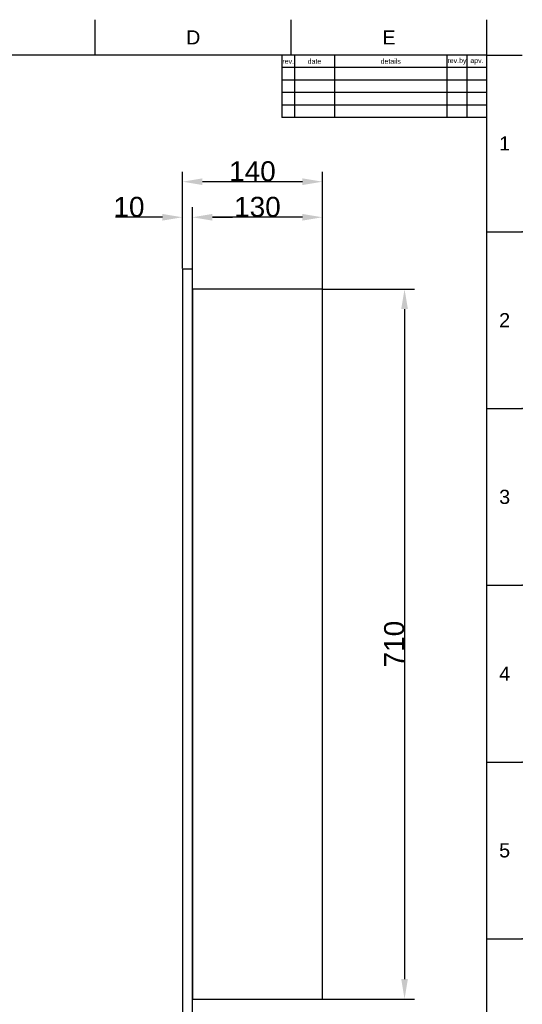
# Model space of a CAD drawing. Header units: millimetres. Extents: x 861 to 1911, y -261 to 1224.
# Tile 12 of 12: x 1409 to 1911, y 239 to 1224. Entities that reach past the tile are written whole.
import ezdxf

# ---------------------------------------------------------------- set-up
doc = ezdxf.new("R2010")
doc.units = ezdxf.units.MM
doc.header["$LTSCALE"] = 0.1
for name, color, linetype in [('DEFAULT', 7, 'Continuous'), ('FORM', 7, 'Continuous'), ('LAYER 01', 2, 'Continuous'), ('TEXT', 2, 'Continuous')]:
    doc.layers.add(name, color=color, linetype=linetype)
doc.styles.add('ARIAL', font='arial_0.ttf')
doc.styles.get("Standard").update_dxf_attribs({"font": 'arial_0.ttf'})
doc.dimstyles.new('DIMENSION STYLE 01', dxfattribs={"dimtxt": 20, "dimasz": 20, "dimexe": 10, "dimexo": 0.5, "dimgap": 0.09, "dimtad": 1, "dimtoh": 1, "dimdec": 0, "dimzin": 0, "dimdsep": 46, "dimtxsty": 'ARIAL', "dimcen": 0.5, "dimadec": 1, "dimazin": 0, "dimtfac": 1, "dimtdec": 4, "dimtofl": 0, "dimtmove": 0, "dimatfit": 3, "dimfxl": 1, "dimtolj": 1, "dimtzin": 0, "dimarcsym": 0})

# ---------------------------------------------------------------- blocks, each defined once
blk = doc.blocks.new('*D141')
at = {"layer": 'DEFAULT', "color": 0, "lineweight": -2, "transparency": 16777216}
for p, q in [((1571.39, 974.97), (1571.39, 1071.92)), ((1711.39, 954.97), (1711.39, 1071.92)), ((1691.39, 1061.92), (1591.39, 1061.92))]:
    blk.add_line(p, q, dxfattribs=at)
at = {"layer": 'DEFAULT', "color": 0, "transparency": 16777216}
for points in [[(1591.39, 1065.25), (1591.39, 1058.59), (1571.39, 1061.92)], [(1691.39, 1065.25), (1691.39, 1058.59), (1711.39, 1061.92)]]:
    blk.add_solid(points, dxfattribs=at)
at = {"layer": 'Defpoints', "color": 0, "transparency": 16777216}
for p in [(1571.39, 1061.92), (1571.39, 974.47), (1711.39, 954.47)]:
    blk.add_point(p, dxfattribs=at)
at = {"layer": 'DEFAULT', "color": 0, "transparency": 16777216, "insert": (1641.39, 1072.22), "char_height": 20, "attachment_point": 5, "style": 'ARIAL'}
blk.add_mtext('\\A1;140', dxfattribs=at)
blk = doc.blocks.new('*D142')
at = {"layer": 'DEFAULT', "color": 0, "lineweight": -2, "transparency": 16777216}
for p, q in [((1571.39, 974.97), (1571.39, 1036.32)), ((1581.39, 974.97), (1581.39, 1036.32)), ((1551.39, 1026.32), (1504.51, 1026.32)), ((1601.39, 1026.32), (1621.39, 1026.32))]:
    blk.add_line(p, q, dxfattribs=at)
at = {"layer": 'DEFAULT', "color": 0, "transparency": 16777216}
for points in [[(1551.39, 1029.66), (1551.39, 1022.99), (1571.39, 1026.32)], [(1601.39, 1029.66), (1601.39, 1022.99), (1581.39, 1026.32)]]:
    blk.add_solid(points, dxfattribs=at)
at = {"layer": 'Defpoints', "color": 0, "transparency": 16777216}
for p in [(1571.39, 1026.32), (1571.39, 974.47), (1581.39, 974.47)]:
    blk.add_point(p, dxfattribs=at)
at = {"layer": 'DEFAULT', "color": 0, "transparency": 16777216, "insert": (1517.95, 1036.62), "char_height": 20, "attachment_point": 5, "style": 'ARIAL'}
blk.add_mtext('\\A1;10', dxfattribs=at)
blk = doc.blocks.new('*D143')
at = {"layer": 'DEFAULT', "color": 0, "lineweight": -2, "transparency": 16777216}
for p, q in [((1581.39, 954.97), (1581.39, 1036.32)), ((1711.39, 954.97), (1711.39, 1036.32)), ((1691.39, 1026.32), (1601.39, 1026.32))]:
    blk.add_line(p, q, dxfattribs=at)
at = {"layer": 'DEFAULT', "color": 0, "transparency": 16777216}
for points in [[(1601.39, 1029.66), (1601.39, 1022.99), (1581.39, 1026.32)], [(1691.39, 1029.66), (1691.39, 1022.99), (1711.39, 1026.32)]]:
    blk.add_solid(points, dxfattribs=at)
at = {"layer": 'Defpoints', "color": 0, "transparency": 16777216}
for p in [(1581.39, 1026.32), (1581.39, 954.47), (1711.39, 954.47)]:
    blk.add_point(p, dxfattribs=at)
at = {"layer": 'DEFAULT', "color": 0, "transparency": 16777216, "insert": (1646.39, 1036.63), "char_height": 20, "attachment_point": 5, "style": 'ARIAL'}
blk.add_mtext('\\A1;130', dxfattribs=at)
blk = doc.blocks.new('*D144')
at = {"layer": 'DEFAULT', "color": 0, "lineweight": -2, "transparency": 16777216}
for p, q in [((1711.89, 954.47), (1803.53, 954.47)), ((1793.53, 934.47), (1793.53, 264.47)), ((1711.89, 244.47), (1803.53, 244.47))]:
    blk.add_line(p, q, dxfattribs=at)
at = {"layer": 'DEFAULT', "color": 0, "transparency": 16777216}
for points in [[(1790.2, 934.47), (1796.87, 934.47), (1793.53, 954.47)], [(1790.2, 264.47), (1796.87, 264.47), (1793.53, 244.47)]]:
    blk.add_solid(points, dxfattribs=at)
at = {"layer": 'Defpoints', "color": 0, "transparency": 16777216}
for p in [(1711.39, 954.47), (1711.39, 244.47), (1793.53, 244.47)]:
    blk.add_point(p, dxfattribs=at)
at = {"layer": 'DEFAULT', "color": 0, "transparency": 16777216, "insert": (1783.23, 599.47), "char_height": 20, "attachment_point": 5, "rotation": 90, "style": 'ARIAL'}
blk.add_mtext('\\A1;710', dxfattribs=at)

msp = doc.modelspace()

# ---------------------------------------------------------------- linework, layer by layer
for p, q in [((1484.22, 1188.57), (1484.22, 1223.93)), ((1680.08, 1188.57), (1680.08, 1223.93)), ((1875.94, 1188.57), (1875.94, 1223.93)), ((1875.94, 1188.57), (896.65, 1188.57)), ((1875.94, -225.57), (1875.94, 1188.57)), ((1875.94, 1188.57), (1911.29, 1188.57)), ((1875.94, 1011.81), (1911.29, 1011.81)), ((1875.94, 835.04), (1911.29, 835.04)), ((1875.94, 658.27), (1911.29, 658.27)), ((1875.94, 481.5), (1911.29, 481.5)), ((1875.94, 304.74), (1911.29, 304.74))]:
    msp.add_line(p, q)
for p in [(1911.29, 1011.81), (1911.29, 835.04), (1911.29, 658.27), (1911.29, 481.5), (1911.29, 304.74)]:
    msp.add_point(p)
at = {"layer": 'FORM'}
for p, q in [((1670.94, 1188.57), (1670.94, 1126.07)), ((1683.44, 1188.57), (1683.44, 1126.07)), ((1723.44, 1188.57), (1723.44, 1126.07)), ((1835.94, 1188.57), (1835.94, 1126.07)), ((1855.94, 1188.57), (1855.94, 1126.07)), ((1875.94, 1176.07), (1670.94, 1176.07)), ((1875.94, 1163.57), (1670.94, 1163.57)), ((1875.94, 1151.07), (1670.94, 1151.07)), ((1875.94, 1138.57), (1670.94, 1138.57)), ((1875.94, 1126.07), (1670.94, 1126.07))]:
    msp.add_line(p, q, dxfattribs=at)
at = {"layer": 'LAYER 01'}
for p, q in [((1581.39, 974.47), (1571.39, 974.47)), ((1571.39, 974.47), (1571.39, 224.47)), ((1581.39, 224.47), (1581.39, 974.47)), ((1711.39, 954.47), (1581.39, 954.47)), ((1581.39, 954.47), (1581.39, 244.47)), ((1711.39, 244.47), (1711.39, 954.47)), ((1581.39, 244.47), (1711.39, 244.47))]:
    msp.add_line(p, q, dxfattribs=at)

# ---------------------------------------------------------------- texts
at = {"char_height": 14.14, "attachment_point": 5}
for s, width, insert in [('D', 10, (1582.15, 1206.25)), ('E', 10, (1778.01, 1206.25)), ('1', 50, (1893.62, 1100.19)), ('2', 50, (1893.62, 923.42)), ('3', 50, (1893.62, 746.65)), ('4', 50, (1893.62, 569.89)), ('5', 50, (1893.62, 393.12))]:
    msp.add_mtext_dynamic_manual_height_columns(s, width=width, gutter_width=12.5, heights=[0], dxfattribs=dict(at, insert=insert))
at = {"layer": 'TEXT', "char_height": 5, "attachment_point": 5}
for s, width, insert in [('rev.', 5, (1677.19, 1182.32)), ('date', 16, (1703.44, 1182.32)), ('details', 45, (1779.69, 1182.32)), ('rev.by', 8, (1845.94, 1182.32)), ('apv.', 8, (1865.94, 1182.32))]:
    msp.add_mtext_dynamic_manual_height_columns(s, width=width, gutter_width=12.5, heights=[0], dxfattribs=dict(at, insert=insert))

# ---------------------------------------------------------------- dimensions: what is measured, and where the dimension line sits
at = {"layer": 'DEFAULT'}
for base, p1, p2, picture, middle in [((1571.39, 1061.92), (1711.39, 954.47), (1571.39, 974.47), '*D141', (1641.39, 1072.22)), ((1571.39, 1026.32), (1581.39, 974.47), (1571.39, 974.47), '*D142', (1517.95, 1036.62)), ((1581.39, 1026.32), (1711.39, 954.47), (1581.39, 954.47), '*D143', (1646.39, 1036.63))]:
    dim = msp.add_linear_dim(base=base, p1=p1, p2=p2, dimstyle='DIMENSION STYLE 01', dxfattribs=at)
    dim.commit()
    dim.dimension.update_dxf_attribs({"geometry": picture, "text_midpoint": middle})
dim = msp.add_linear_dim(base=(1793.53, 244.47), p1=(1711.39, 954.47), p2=(1711.39, 244.47), angle=90, dimstyle='DIMENSION STYLE 01', dxfattribs=at)
dim.commit()
dim.dimension.update_dxf_attribs({"geometry": '*D144', "text_midpoint": (1783.23, 599.47)})

doc.saveas('drawing.dxf')
